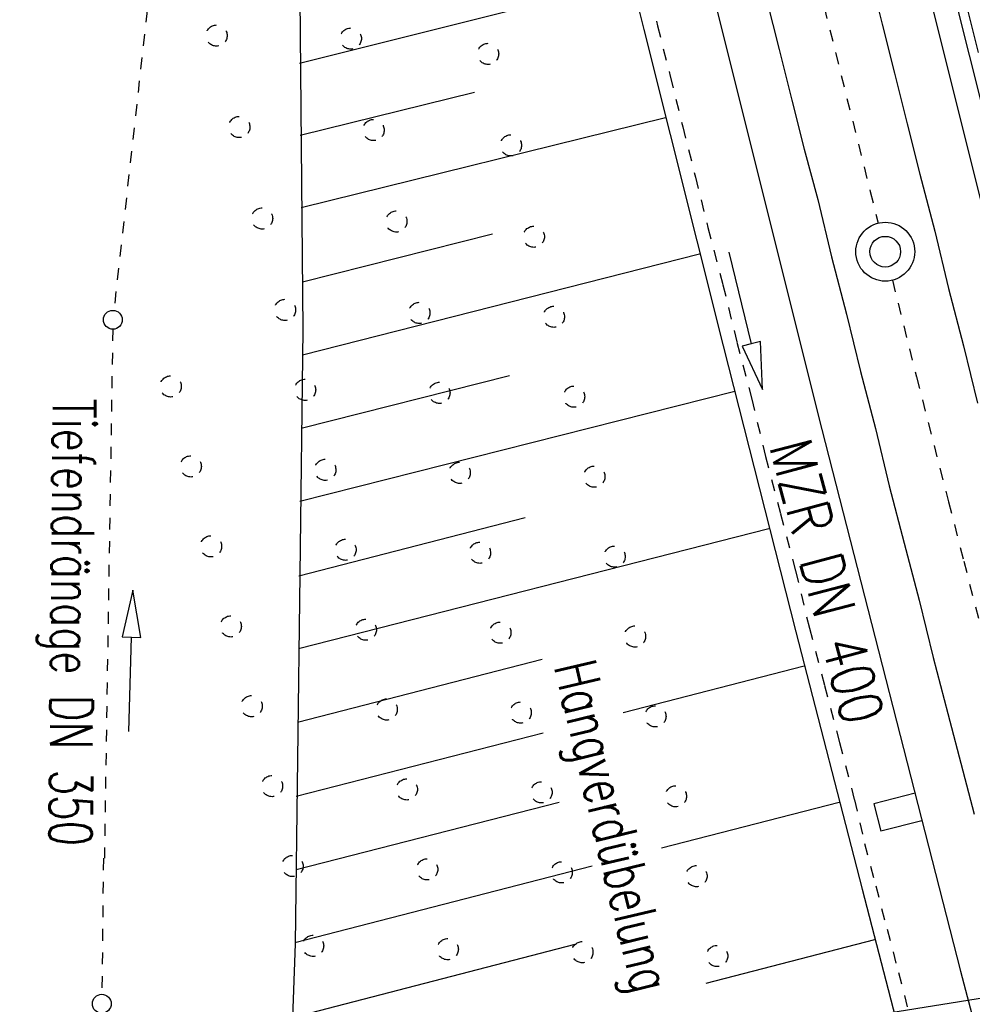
# Model space of a CAD drawing. Extents: x 447827 to 448299, y 438389 to 439851.
# Tile 13 of 116: x 448024 to 448065, y 438880 to 438922. Entities that reach past the tile are written whole.
import ezdxf

# ---------------------------------------------------------------- set-up
doc = ezdxf.new("R2010")
doc.units = 0
doc.header["$LTSCALE"] = 2
doc.header["$MEASUREMENT"] = 0
for name, pattern in [('ACAD_ISO03W100', [0.5, 0.25, -0.25]), ('ACAD_ISO10W100W', [0.5, 0.25, -0.25]), ('AUSGEZOGEN', [0]), ('PUNKTX2', [0.5, 0.25, -0.25])]:
    doc.linetypes.add(name, pattern=pattern)
for name, color, linetype in [('DB-Bahnachse', 7, 'CONTINUOUS'), ('DB-Boeschungen', 15, 'CONTINUOUS'), ('DB-Gleisachsen', 7, 'CONTINUOUS'), ('DB-Hangverdübelung', 15, 'CONTINUOUS'), ('DB-Ingenieurbauwerke', 15, 'CONTINUOUS'), ('DB-Kabelanlagen', 15, 'CONTINUOUS'), ('DB-Tiefendränage', 15, 'CONTINUOUS'), ('DB-TIEFENDRÄNAGE-SCHRIFT', 15, 'CONTINUOUS'), ('DB-Tiefenentwässerung', 15, 'CONTINUOUS'), ('FBRTOP', 250, 'AUSGEZOGEN'), ('Planeinteilung', 250, 'CONTINUOUS'), ('RAHMEN', 7, 'AUSGEZOGEN')]:
    doc.layers.add(name, color=color, linetype=linetype)
doc.styles.add('ROMANS', font='romans.shx', dxfattribs={"width": 0.8})

# ---------------------------------------------------------------- blocks, each defined once
blk = doc.blocks.new('1135297')
at = {"layer": 'RAHMEN'}
blk.add_line((950, 5), (950, 292), dxfattribs=at)

msp = doc.modelspace()

# ---------------------------------------------------------------- linework, layer by layer
at = {"layer": 'DB-Bahnachse', "linetype": 'ACAD_ISO10W100W'}
for p, q in [((448058.288, 438922.681), (448060.245, 438914.854)), ((448060.245, 438914.854), (448060.581, 438913.506)), ((448061.186, 438911.08), (448062.21, 438906.976)), ((448062.21, 438906.976), (448063.568, 438901.682)), ((448063.568, 438901.682), (448064.216, 438899.157)), ((448064.216, 438899.157), (448066.222, 438891.338))]:
    msp.add_line(p, q, dxfattribs=at)
at = {"layer": 'DB-Bahnachse', "linetype": 'Continuous'}
for major_axis, start_param, end_param in [((-0.251, 1.225), 3.140661, 9.423846), ((-0.46, 0.46), 2.557664, 8.840849)]:
    msp.add_ellipse((448060.884, 438912.293), major_axis=major_axis, ratio=1, start_param=start_param, end_param=end_param, dxfattribs=at)
at = {"layer": 'DB-Boeschungen', "linetype": 'Continuous'}
for p, q in [((448035.933, 438932.962), (448036.153, 438908.977)), ((448049.035, 438928.14), (448050.638, 438921.722)), ((448050.112, 438923.812), (448036.014, 438920.279)), ((448050.638, 438921.722), (448053.999, 438908.304)), ((448036.049, 438917.237), (448043.443, 438919.066)), ((448051.561, 438917.976), (448036.093, 438914.147)), ((448036.146, 438911.007), (448044.211, 438913.057)), ((448053, 438912.189), (448036.14, 438907.908)), ((448036.153, 438908.977), (448036.026, 438898.593)), ((448053.999, 438908.304), (448057.082, 438896.156)), ((448036.086, 438904.8), (448044.93, 438907.04)), ((448054.498, 438906.361), (448036.031, 438901.692)), ((448035.986, 438898.535), (448045.6, 438901.014)), ((448055.947, 438900.525), (448035.98, 438895.436)), ((448036.026, 438898.593), (448035.829, 438882.914)), ((448057.082, 438896.156), (448059.897, 438885.231)), ((448035.926, 438892.328), (448046.319, 438894.996)), ((448057.444, 438894.697), (448049.76, 438892.728)), ((448046.358, 438891.856), (448035.88, 438889.171)), ((448035.875, 438886.071), (448047.046, 438888.93)), ((448058.933, 438888.919), (448051.38, 438886.973)), ((448048.435, 438886.214), (448035.82, 438882.963)), ((448059.897, 438885.231), (448062.786, 438874.167)), ((448035.829, 438882.914), (448034.932, 438856.648)), ((448035.725, 438879.798), (448047.716, 438882.904)), ((448060.431, 438883.092), (448053.268, 438881.227))]:
    msp.add_line(p, q, dxfattribs=at)
at = {"layer": 'DB-Gleisachsen', "linetype": 'Continuous'}
for p, q in [((448060.22, 438924.093), (448060.755, 438921.954)), ((448055.843, 438923.007), (448056.377, 438920.867)), ((448060.755, 438921.954), (448061.28, 438919.864)), ((448056.377, 438920.867), (448056.912, 438918.728)), ((448061.28, 438919.864), (448061.815, 438917.724)), ((448056.912, 438918.728), (448057.437, 438916.638)), ((448061.815, 438917.724), (448062.349, 438915.585)), ((448057.437, 438916.638), (448058.021, 438914.507)), ((448062.349, 438915.585), (448062.985, 438913.159)), ((448058.021, 438914.507), (448058.608, 438912.073)), ((448062.985, 438913.159), (448063.572, 438910.724)), ((448058.608, 438912.073), (448059.244, 438909.647)), ((448063.572, 438910.724), (448064.209, 438908.298)), ((448059.244, 438909.647), (448059.832, 438907.212)), ((448064.209, 438908.298), (448064.796, 438905.864)), ((448059.832, 438907.212), (448060.468, 438904.786)), ((448060.468, 438904.786), (448061.055, 438902.351)), ((448061.055, 438902.351), (448061.691, 438899.925)), ((448061.691, 438899.925), (448062.328, 438897.499)), ((448062.328, 438897.499), (448062.915, 438895.065)), ((448062.915, 438895.065), (448063.542, 438892.688)), ((448063.542, 438892.688), (448064.179, 438890.262)), ((448064.179, 438890.262), (448064.661, 438888.418))]:
    msp.add_line(p, q, dxfattribs=at)
at = {"layer": 'DB-Hangverdübelung', "linetype": 'PUNKTX2'}
for centre in [(448032.496, 438921.466), (448038.194, 438921.338), (448044.024, 438920.687), (448033.46, 438917.584), (448039.16, 438917.456), (448044.991, 438916.806), (448034.429, 438913.703), (448040.13, 438913.575), (448045.963, 438912.926), (448035.401, 438909.823), (448041.104, 438909.695), (448046.816, 438909.531), (448030.546, 438906.574), (448036.254, 438906.429), (448041.958, 438906.301), (448047.673, 438906.138), (448031.401, 438903.18), (448037.111, 438903.035), (448042.816, 438902.908), (448048.532, 438902.745), (448032.259, 438899.787), (448037.97, 438899.642), (448043.677, 438899.516), (448049.394, 438899.352), (448033.099, 438896.389), (448038.833, 438896.249), (448044.541, 438896.124), (448050.258, 438895.961), (448033.984, 438893.003), (448039.718, 438892.864), (448045.407, 438892.733), (448051.126, 438892.57), (448034.851, 438889.612), (448040.572, 438889.47), (448046.289, 438889.346), (448051.997, 438889.18), (448035.721, 438886.222), (448041.437, 438886.079), (448047.149, 438885.953), (448052.87, 438885.791), (448036.593, 438882.832), (448042.31, 438882.69), (448048.024, 438882.564), (448053.747, 438882.402)]:
    msp.add_ellipse(centre, major_axis=(-0.318, 0.318), ratio=1, start_param=2.557664, end_param=8.840849, dxfattribs=at)
at = {"layer": 'DB-Ingenieurbauwerke', "linetype": 'Continuous'}
for p, q in [((448056.689, 438947.432), (448066.66, 438907.538)), ((448048.041, 438945.329), (448058.032, 438905.353)), ((448058.032, 438905.353), (448064.084, 438881.762)), ((448062.147, 438889.306), (448060.401, 438888.866)), ((448060.401, 438888.866), (448060.694, 438887.703)), ((448062.44, 438888.142), (448060.694, 438887.703)), ((448064.084, 438881.762), (448073.187, 438847.162))]:
    msp.add_line(p, q, dxfattribs=at)
at = {"layer": 'DB-Kabelanlagen', "linetype": 'Continuous'}
for p, q in [((448063.91, 438922.771), (448064.444, 438920.632)), ((448064.304, 438922.841), (448064.829, 438920.751)), ((448064.444, 438920.632), (448064.979, 438918.492))]:
    msp.add_line(p, q, dxfattribs=at)
at = {"layer": 'DB-Tiefendränage', "linetype": 'ACAD_ISO03W100'}
for p, q in [((448034.501, 438967.252), (448028.137, 438909.801)), ((448028.087, 438909.003), (448027.731, 438886.547)), ((448027.691, 438886.548), (448027.626, 438880.775))]:
    msp.add_line(p, q, dxfattribs=at)
at = {"layer": 'DB-Tiefendränage', "linetype": 'Continuous'}
for centre in [(448028.093, 438909.403), (448027.622, 438880.375)]:
    msp.add_ellipse(centre, major_axis=(-0.283, 0.283), ratio=1, start_param=2.557664, end_param=8.840849, dxfattribs=at)
at = {"layer": 'DB-TIEFENDRÄNAGE-SCHRIFT', "linetype": 'Continuous'}
for p, q in [((448028.934, 438897.93), (448028.482, 438895.941)), ((448029.282, 438895.92), (448028.934, 438897.93)), ((448028.482, 438895.941), (448028.882, 438895.931)), ((448028.778, 438891.932), (448028.882, 438895.931)), ((448028.882, 438895.931), (448029.282, 438895.92))]:
    msp.add_line(p, q, dxfattribs=at)
at = {"layer": 'DB-Tiefenentwässerung', "linetype": 'ACAD_ISO03W100'}
for p, q in [((448050.685, 438924.016), (448051.22, 438921.876)), ((448051.22, 438921.876), (448051.754, 438919.737)), ((448051.754, 438919.737), (448052.289, 438917.598)), ((448052.289, 438917.598), (448052.823, 438915.458)), ((448052.823, 438915.458), (448053.357, 438913.319)), ((448053.357, 438913.319), (448053.994, 438910.893)), ((448053.994, 438910.893), (448054.581, 438908.458)), ((448054.581, 438908.458), (448055.217, 438906.032)), ((448055.217, 438906.032), (448055.804, 438903.598)), ((448055.804, 438903.598), (448056.441, 438901.172)), ((448056.441, 438901.172), (448057.077, 438898.746)), ((448057.077, 438898.746), (448057.664, 438896.311)), ((448057.664, 438896.311), (448058.3, 438893.885)), ((448058.3, 438893.885), (448058.937, 438891.459)), ((448058.937, 438891.459), (448059.573, 438889.033)), ((448059.573, 438889.033), (448060.006, 438887.181)), ((448060.006, 438887.181), (448060.478, 438885.386)), ((448060.478, 438885.386), (448060.96, 438883.542)), ((448060.96, 438883.542), (448061.442, 438881.698)), ((448061.442, 438881.698), (448061.923, 438879.854))]:
    msp.add_line(p, q, dxfattribs=at)
at = {"layer": 'DB-Tiefenentwässerung', "linetype": 'Continuous'}
for p, q in [((448054.241, 438912.266), (448055.198, 438908.382)), ((448055.198, 438908.382), (448054.81, 438908.286)), ((448055.587, 438908.478), (448055.198, 438908.382)), ((448055.677, 438906.44), (448055.587, 438908.478)), ((448054.81, 438908.286), (448055.677, 438906.44))]:
    msp.add_line(p, q, dxfattribs=at)
at = {"layer": 'FBRTOP'}
for points in [[(448034.372, 439384.926, -0.000001), (448050.087, 439286.169, -0.000002), (448057.944, 439236.79)], [(448068.197, 439390.308, -0.000001), (448083.912, 439291.551, -0.000002), (448091.769, 439242.172)], [(448115.34, 439094.036, 0.000001), (448125.161, 439032.313, -0.000001), (448134.983, 438970.589, -0.000001), (448138.911, 438945.9, 0.000002), (448142.84, 438921.21, 0.000007), (448144.804, 438908.866, -0.000017), (448146.769, 438896.521), (448150.697, 438871.831), (448152.012, 438863.563, 0.001038), (448152.834, 438858.467, 0.000474), (448154.667, 438847.31, 0.002138), (448156.319, 438837.578, 0.001413), (448158.922, 438822.873, 0.001696), (448161.067, 438811.177, 0.001564), (448163.477, 438798.508, 0.001572), (448165.867, 438786.358, 0.001569), (448168.337, 438774.202, 0.001557), (448170.877, 438762.094, 0.001551), (448173.501, 438749.958, 0.00156), (448176.207, 438737.813, 0.001572), (448178.966, 438725.78, 0.001571), (448181.798, 438713.778, 0.000235), (448182.237, 438711.949, 0.001553)], [(448081.515, 439088.654, 0.000001), (448091.337, 439026.931, -0.000001), (448101.158, 438965.207, -0.000001), (448105.087, 438940.518, 0.000002), (448109.015, 438915.828, 0.000007), (448110.98, 438903.483, -0.000017), (448112.944, 438891.138), (448116.872, 438866.45), (448118.199, 438858.111, 0.001038), (448119.033, 438852.94, 0.000474), (448120.894, 438841.612, 0.002138), (448122.571, 438831.731, 0.001412), (448125.216, 438816.789, 0.001697), (448127.398, 438804.894, 0.001564), (448129.85, 438792.003, 0.001572), (448132.281, 438779.643, 0.001569), (448134.794, 438767.276, 0.001557), (448137.377, 438754.96, 0.001551), (448140.047, 438742.614, 0.00156), (448142.799, 438730.259, 0.001572), (448145.606, 438718.019, 0.001476), (448148.31, 438706.551, 0.001556)]]:
    msp.add_lwpolyline(points, format="xyb", dxfattribs=at)

# ---------------------------------------------------------------- block references
at = {"layer": 'Planeinteilung', "linetype": 'Continuous', "rotation": 279.041149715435}
msp.add_blockref('1135297', (447827.116, 439804.721), dxfattribs=at)

# ---------------------------------------------------------------- texts
at = {"layer": 'DB-Hangverdübelung', "linetype": 'Continuous', "style": 'ROMANS', "oblique": 360, "width": 0.7}
msp.add_text('Hangverdübelung', height=1.8, rotation=283.5434, dxfattribs=at).set_placement((448046.808, 438894.693))
at = {"layer": 'DB-TIEFENDRÄNAGE-SCHRIFT', "linetype": 'Continuous', "style": 'ROMANS', "oblique": 0, "width": 0.7}
msp.add_text('Tiefendränage DN 350', height=1.8, rotation=269.5434, dxfattribs=at).set_placement((448025.543, 438906.077))
at = {"layer": 'DB-Tiefenentwässerung', "linetype": 'Continuous', "style": 'ROMANS', "oblique": 360, "width": 0.8}
msp.add_text('MZR DN 400', height=1.8, rotation=284.8498, dxfattribs=at).set_placement((448055.955, 438904.032))

doc.saveas('drawing.dxf')
